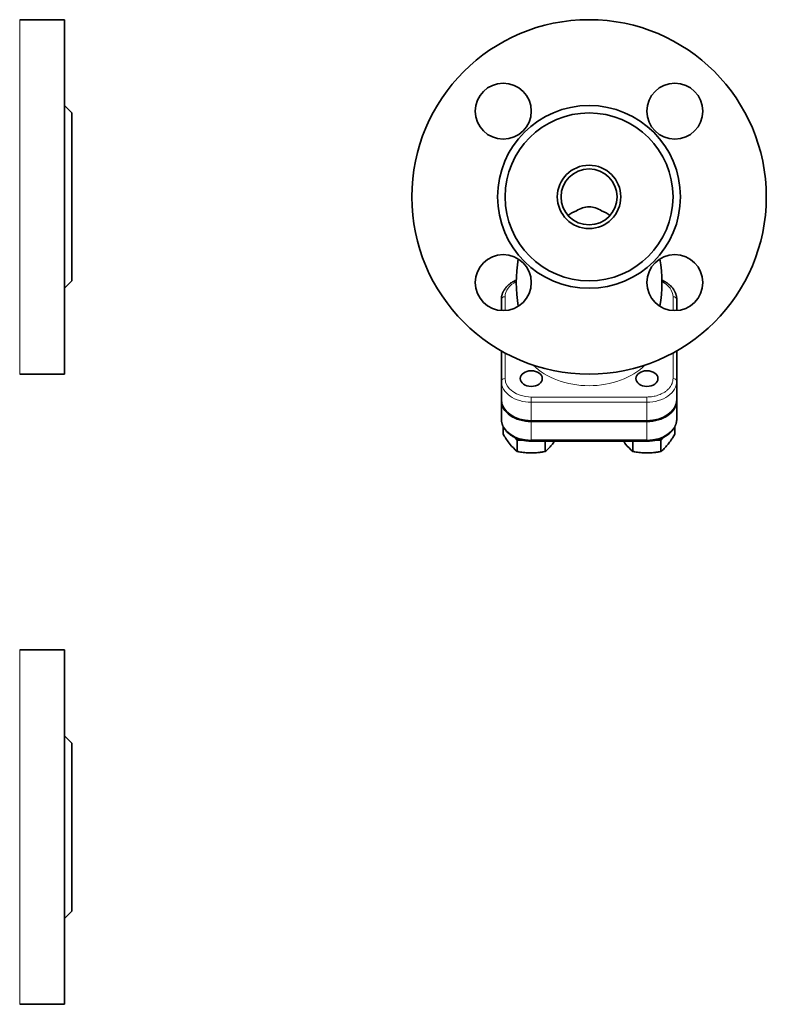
# Model space of a CAD drawing. Extents: x 380 to 884, y 208 to 680.
# Tile 5 of 6: x 643 to 843, y 208 to 472. Entities that reach past the tile are written whole.
import ezdxf

# ---------------------------------------------------------------- set-up
doc = ezdxf.new("R2010")
doc.units = 0

msp = doc.modelspace()

# ---------------------------------------------------------------- linework, layer by layer
at = {"color": 7, "lineweight": 13}
for p, q in [((643, 424.21), (643, 471.71)), ((643, 376.71), (643, 424.21)), ((780.07, 370.57), (811.07, 370.57)), ((780.07, 369.16), (811.07, 369.16)), ((811.07, 359.05), (780.07, 359.05)), ((643, 255.28), (643, 302.78)), ((643, 207.78), (643, 255.28))]:
    msp.add_line(p, q, dxfattribs=at)
at = {"color": 7, "lineweight": 35, "ltscale": 0.3}
for p, q in [((643, 471.71), (655, 471.71)), ((643, 376.71), (655, 376.71)), ((643, 302.78), (655, 302.78)), ((643, 207.78), (655, 207.78))]:
    msp.add_line(p, q, dxfattribs=at)
at = {"color": 7, "lineweight": 35}
for p, q in [((655, 471.71), (655, 424.21)), ((657, 446.71), (657, 424.21)), ((655, 424.21), (655, 376.71)), ((657, 424.21), (657, 401.71)), ((780.07, 364.21), (811.07, 364.21)), ((780.07, 364), (811.07, 364)), ((811.07, 358.76), (780.07, 358.76)), ((655, 302.78), (655, 207.78)), ((657, 277.78), (657, 232.78))]:
    msp.add_line(p, q, dxfattribs=at)
at = {"color": 7, "lineweight": 35, "ltscale": 0.070711}
for p, q in [((657, 446.71), (655, 448.71)), ((657, 401.71), (655, 399.71)), ((657, 277.78), (655, 279.78)), ((657, 232.78), (655, 230.78))]:
    msp.add_line(p, q, dxfattribs=at)
at = {"color": 7, "lineweight": 35, "ltscale": 0.074746}
msp.add_line((772.07, 396.74), (772.07, 393.75), dxfattribs=at)
at = {"color": 7, "lineweight": 13, "ltscale": 0.092487}
for p, q in [((773.07, 397.44), (773.07, 393.74)), ((818.07, 393.74), (818.07, 397.44))]:
    msp.add_line(p, q, dxfattribs=at)
at = {"color": 7, "lineweight": 35, "ltscale": 0.074747}
msp.add_line((819.07, 393.75), (819.07, 396.74), dxfattribs=at)
at = {"color": 7, "lineweight": 35, "ltscale": 0.331895}
msp.add_line((772.07, 382.93), (772.07, 369.65), dxfattribs=at)
at = {"color": 7, "lineweight": 35, "ltscale": 0.202849}
msp.add_line((772.07, 382.93), (772.07, 374.82), dxfattribs=at)
at = {"color": 7, "lineweight": 35, "ltscale": 0.202847}
msp.add_line((819.07, 374.82), (819.07, 382.93), dxfattribs=at)
at = {"color": 7, "lineweight": 13, "ltscale": 0.171333}
for p, q in [((773.07, 382.38), (773.07, 375.52)), ((818.07, 375.52), (818.07, 382.38))]:
    msp.add_line(p, q, dxfattribs=at)
at = {"color": 7, "lineweight": 35, "ltscale": 0.123743}
for p, q in [((772.07, 374.82), (772.07, 369.87)), ((819.07, 374.82), (819.07, 369.87))]:
    msp.add_line(p, q, dxfattribs=at)
at = {"color": 7, "lineweight": 35, "ltscale": 0.123744}
for p, q in [((772.07, 369.65), (772.07, 364.7)), ((819.07, 364.7), (819.07, 369.65))]:
    msp.add_line(p, q, dxfattribs=at)
at = {"color": 7, "lineweight": 13, "ltscale": 0.017677}
for p, q in [((780.07, 369.87), (780.07, 370.57)), ((811.07, 370.57), (811.07, 369.87))]:
    msp.add_line(p, q, dxfattribs=at)
at = {"color": 7, "lineweight": 13, "ltscale": 0.017678}
for p, q in [((780.07, 369.16), (780.07, 369.87)), ((811.07, 369.87), (811.07, 369.16))]:
    msp.add_line(p, q, dxfattribs=at)
at = {"color": 7, "lineweight": 35, "ltscale": 0.005296}
msp.add_line((819.07, 369.65), (819.07, 369.87), dxfattribs=at)
at = {"color": 7, "lineweight": 13, "ltscale": 0.123743}
for p, q in [((780.07, 364.21), (780.07, 369.16)), ((811.07, 369.16), (811.07, 364.21)), ((780.07, 359.05), (780.07, 364)), ((811.07, 364), (811.07, 359.05))]:
    msp.add_line(p, q, dxfattribs=at)
at = {"color": 7, "lineweight": 35, "ltscale": 0.051797}
msp.add_line((772.56, 362.64), (772.56, 360.57), dxfattribs=at)
at = {"color": 7, "lineweight": 35, "ltscale": 0.051418}
msp.add_line((818.57, 360.57), (818.57, 362.62), dxfattribs=at)
at = {"color": 7, "lineweight": 35, "ltscale": 0.023726}
msp.add_line((776.32, 358.98), (775.72, 359.71), dxfattribs=at)
at = {"color": 7, "lineweight": 35, "ltscale": 0.039346}
msp.add_line((777.89, 358.98), (776.32, 358.98), dxfattribs=at)
at = {"color": 7, "lineweight": 35, "ltscale": 0.075176}
for p, q in [((776.32, 355.97), (776.32, 358.98)), ((814.82, 355.97), (814.82, 358.98))]:
    msp.add_line(p, q, dxfattribs=at)
at = {"color": 7, "lineweight": 13, "ltscale": 0.007323}
for p, q in [((780.07, 358.76), (780.07, 359.05)), ((811.07, 359.05), (811.07, 358.76))]:
    msp.add_line(p, q, dxfattribs=at)
at = {"color": 7, "lineweight": 35, "ltscale": 0.039244}
msp.add_line((814.82, 358.98), (813.25, 358.98), dxfattribs=at)
at = {"color": 7, "lineweight": 35, "ltscale": 0.023128}
msp.add_line((815.41, 359.69), (814.82, 358.98), dxfattribs=at)
at = {"color": 7, "lineweight": 35, "ltscale": 0.069622}
for p, q in [((783.82, 355.97), (783.82, 358.76)), ((807.32, 355.97), (807.32, 358.76))]:
    msp.add_line(p, q, dxfattribs=at)
at = {"color": 7, "lineweight": 35}
for points in [[(772.07, 396.74), (772.07, 396.85), (772.08, 396.97), (772.09, 397.08), (772.1, 397.2), (772.11, 397.31), (772.13, 397.43), (772.14, 397.54), (772.17, 397.65), (772.19, 397.76), (772.22, 397.87), (772.25, 397.98), (772.28, 398.09), (772.31, 398.2), (772.35, 398.31), (772.39, 398.41), (772.47, 398.59), (772.51, 398.69), (772.55, 398.79), (772.6, 398.88), (772.65, 398.97), (772.7, 399.07), (772.76, 399.16), (772.81, 399.25), (772.87, 399.34), (772.96, 399.47), (773.04, 399.6), (773.14, 399.72), (773.24, 399.85), (773.35, 399.98), (773.45, 400.09), (773.6, 400.25), (773.75, 400.4), (773.91, 400.55), (774.08, 400.69), (774.16, 400.76), (774.26, 400.84), (774.36, 400.92), (774.46, 400.99), (774.56, 401.06), (774.66, 401.13), (774.77, 401.2), (774.87, 401.27), (774.98, 401.34), (775.09, 401.41), (775.2, 401.47), (775.31, 401.53), (775.43, 401.59), (775.54, 401.65), (775.78, 401.77), (775.9, 401.82), (776.07, 401.9)], [(819.07, 396.74), (819.07, 396.85), (819.07, 396.97), (819.06, 397.08), (819.05, 397.2), (819.04, 397.31), (819.02, 397.43), (819, 397.54), (818.98, 397.65), (818.95, 397.76), (818.93, 397.87), (818.9, 397.98), (818.87, 398.09), (818.83, 398.2), (818.79, 398.31), (818.75, 398.41), (818.68, 398.59), (818.64, 398.69), (818.59, 398.79), (818.54, 398.88), (818.49, 398.97), (818.44, 399.07), (818.39, 399.16), (818.33, 399.25), (818.28, 399.34), (818.19, 399.47), (818.1, 399.6), (818, 399.72), (817.9, 399.85), (817.8, 399.98), (817.69, 400.09), (817.55, 400.25), (817.39, 400.4), (817.23, 400.55), (817.07, 400.69), (816.98, 400.76), (816.89, 400.84), (816.79, 400.92), (816.69, 400.99), (816.59, 401.06), (816.48, 401.13), (816.38, 401.2), (816.27, 401.27), (816.16, 401.34), (816.05, 401.41), (815.94, 401.47), (815.83, 401.53), (815.72, 401.59), (815.6, 401.65), (815.37, 401.77), (815.25, 401.82), (815.08, 401.9)], [(772.07, 364.7), (772.07, 364.59), (772.08, 364.48), (772.09, 364.36), (772.1, 364.25), (772.11, 364.13), (772.13, 364.02), (772.14, 363.9), (772.17, 363.79), (772.19, 363.68), (772.22, 363.57), (772.25, 363.46), (772.28, 363.35), (772.31, 363.25), (772.35, 363.14), (772.39, 363.03), (772.46, 362.85), (772.51, 362.76), (772.55, 362.66), (772.6, 362.57), (772.65, 362.47), (772.7, 362.38), (772.75, 362.29), (772.81, 362.2), (772.87, 362.11), (772.95, 361.98), (773.04, 361.86), (773.13, 361.73), (773.23, 361.6), (773.34, 361.48), (773.44, 361.36), (773.59, 361.2), (773.74, 361.05), (773.9, 360.9), (774.07, 360.76), (774.25, 360.61), (774.34, 360.54), (774.44, 360.46), (774.55, 360.39), (774.65, 360.32), (774.75, 360.25), (774.86, 360.18), (774.97, 360.11), (775.07, 360.05), (775.19, 359.98), (775.3, 359.92), (775.41, 359.86), (775.64, 359.74), (775.87, 359.63), (776.04, 359.56), (776.2, 359.49), (776.36, 359.43), (776.53, 359.36), (776.69, 359.31), (776.86, 359.25), (777.11, 359.17), (777.37, 359.1), (777.63, 359.03), (777.9, 358.98), (778.16, 358.92), (778.43, 358.88), (778.7, 358.84), (778.98, 358.81), (779.25, 358.79), (779.52, 358.77), (779.8, 358.76), (780.07, 358.76)], [(811.07, 358.76), (811.27, 358.76), (811.47, 358.76), (811.67, 358.77), (811.87, 358.78), (812.07, 358.8), (812.27, 358.82), (812.48, 358.85), (812.68, 358.88), (812.89, 358.91), (813.09, 358.95), (813.3, 358.99), (813.51, 359.03), (813.71, 359.08), (813.92, 359.14), (814.12, 359.2), (814.33, 359.26), (814.53, 359.33), (814.73, 359.41), (814.93, 359.48), (815.13, 359.57), (815.32, 359.65), (815.52, 359.75), (815.7, 359.84), (815.89, 359.94), (816.07, 360.04), (816.24, 360.15), (816.37, 360.23), (816.5, 360.32), (816.63, 360.41), (816.76, 360.5), (816.88, 360.6), (817.01, 360.7), (817.12, 360.8), (817.24, 360.9), (817.35, 361), (817.46, 361.11), (817.57, 361.22), (817.67, 361.33), (817.75, 361.42), (817.83, 361.51), (817.91, 361.6), (817.99, 361.69), (818.06, 361.79), (818.13, 361.88), (818.19, 361.98), (818.26, 362.08), (818.34, 362.2), (818.41, 362.32), (818.47, 362.43), (818.53, 362.54), (818.59, 362.65), (818.64, 362.76), (818.69, 362.87), (818.73, 362.98), (818.78, 363.09), (818.82, 363.2), (818.85, 363.29), (818.88, 363.38), (818.92, 363.53), (818.96, 363.68), (818.99, 363.83), (819.01, 363.98), (819.04, 364.17), (819.06, 364.35), (819.07, 364.53), (819.07, 364.7)], [(772.56, 360.57), (772.71, 360.33), (772.86, 360.09), (773.06, 359.78), (773.25, 359.48), (773.45, 359.19), (773.68, 358.86), (773.91, 358.55), (774.13, 358.24), (774.25, 358.1), (774.36, 357.95)], [(814.82, 355.97), (815.04, 356.15), (815.26, 356.34), (815.48, 356.54), (815.7, 356.75), (815.92, 356.98), (816.03, 357.1), (816.14, 357.22), (816.35, 357.44), (816.55, 357.68), (816.76, 357.93), (816.96, 358.19), (817.17, 358.47), (817.38, 358.75), (817.59, 359.05), (817.8, 359.35), (817.93, 359.55), (818.06, 359.75), (818.32, 360.15), (818.57, 360.57)], [(783.82, 355.97), (784.04, 356.15), (784.26, 356.34), (784.48, 356.54), (784.7, 356.75), (784.92, 356.98), (785.03, 357.1), (785.14, 357.22), (785.35, 357.44), (785.55, 357.68), (785.76, 357.93), (785.96, 358.19), (786.17, 358.47), (786.38, 358.76)], [(776.32, 355.97), (776.54, 355.93), (776.76, 355.88), (777.17, 355.81), (777.57, 355.75), (777.95, 355.7), (778.32, 355.65), (778.69, 355.62), (779.04, 355.59), (779.38, 355.57), (779.73, 355.56), (780.07, 355.56)], [(780.07, 355.56), (780.25, 355.56), (780.42, 355.56), (780.78, 355.58), (781.13, 355.6), (781.48, 355.62), (781.83, 355.66), (782.17, 355.7), (782.38, 355.72), (782.59, 355.75), (782.8, 355.78), (783, 355.82), (783.21, 355.85), (783.41, 355.89), (783.82, 355.97)], [(807.32, 355.97), (807.54, 355.93), (807.76, 355.88), (808.17, 355.81), (808.57, 355.75), (808.95, 355.7), (809.32, 355.65), (809.69, 355.62), (810.04, 355.59), (810.38, 355.57), (810.73, 355.56), (811.07, 355.56)], [(811.07, 355.56), (811.25, 355.56), (811.42, 355.56), (811.78, 355.58), (812.13, 355.6), (812.48, 355.62), (812.83, 355.66), (813.17, 355.7), (813.38, 355.72), (813.59, 355.75), (813.8, 355.78), (814, 355.82), (814.21, 355.85), (814.41, 355.89), (814.82, 355.97)]]:
    msp.add_lwpolyline(points, dxfattribs=at)
at = {"color": 7, "lineweight": 13}
msp.add_lwpolyline([(814.9, 371.38), (815.1, 371.48), (815.3, 371.58), (815.49, 371.68), (815.68, 371.79), (815.86, 371.91), (816.03, 372.03), (816.2, 372.15), (816.36, 372.28), (816.47, 372.37), (816.57, 372.46), (816.67, 372.55), (816.76, 372.64), (816.88, 372.76), (817, 372.89), (817.11, 373.02), (817.22, 373.15), (817.32, 373.29), (817.41, 373.42), (817.5, 373.56), (817.58, 373.7)], dxfattribs=at)
at = {"color": 7, "lineweight": 35}
for centre, radius in [((795.57, 424.21), 47.5), ((772.59, 447.19), 7.5), ((818.55, 447.19), 7.5), ((795.57, 424.21), 24.5), ((795.57, 424.21), 22.5), ((795.57, 424.21), 8.5), ((795.57, 424.21), 7.5), ((772.59, 401.23), 7.5), ((818.55, 401.23), 7.5)]:
    msp.add_circle(centre, radius, dxfattribs=at)
for centre, radius, start, end in [((812.76, 401.27), 36.7, 170.1199, 189.9909), ((778.39, 401.27), 36.7, 350.0089, 9.8799), ((784.59, 366.06), 13.05, 218.4237, 230.6638), ((819.76, 369.49), 18.45, 215.5704, 218.6982), ((815.59, 366.06), 13.05, 218.4237, 230.6638)]:
    msp.add_arc(centre, radius, start, end, dxfattribs=at)
at = {"color": 7, "lineweight": 13}
for centre, radius, start, end in [((814.53, 375.53), 3.54, 345.2374, 359.9618), ((814.18, 375.62), 3.91, 330.5377, 345.1634), ((811.08, 380.38), 9.81, 269.9805, 277.4405), ((811.15, 379.89), 9.31, 277.3901, 285.5826), ((811.42, 378.96), 8.34, 285.5165, 294.6973)]:
    msp.add_arc(centre, radius, start, end, dxfattribs=at)
at = {"color": 7, "lineweight": 35}
for centre, major_axis, ratio, start_param, end_param in [((795.57, 415.7), (7.5, 0), 0.707107, 2.036747, 2.414359), ((795.57, 410.98), (0, -10.59), 0.707601, 3.141917, 3.608217), ((795.58, 410.98), (0, -10.59), 0.707601, 2.674968, 3.141268), ((795.57, 415.7), (7.5, 0), 0.707107, 0.727234, 1.104846), ((780.07, 375.52), (-2.96, 0), 0.707107, 4.712389, 10.995574), ((811.07, 375.52), (-2.96, 0), 0.707107, 4.712389, 10.995574), ((780.07, 369.87), (8, 0), 0.707107, 3.141593, 4.712389), ((780.07, 369.65), (-8, 0), 0.707107, 6.283185, 7.853982), ((811.07, 369.87), (8, 0), 0.707107, 4.712389, 6.283185), ((811.07, 369.65), (-8, 0), 0.707107, 1.570796, 3.141593)]:
    msp.add_ellipse(centre, major_axis=major_axis, ratio=ratio, start_param=start_param, end_param=end_param, dxfattribs=at)
at = {"color": 7, "lineweight": 13}
for centre, major_axis, start_param, end_param in [((780.07, 397.44), (7, 0), 2.18107, 3.141593), ((811.07, 397.44), (7, 0), 6.283185, 7.243791), ((773.07, 396.74), (-1, 0), 4.712389, 6.283185), ((818.07, 396.74), (-1, 0), 3.141593, 4.712389), ((795.57, 386.48), (18.22, 0), 3.749118, 5.675599), ((773.07, 374.82), (1, 0), 1.570796, 3.141593), ((780.07, 374.82), (-8, 0), 6.283185, 7.853982), ((780.07, 375.52), (7, 0), 3.141593, 4.712389), ((811.07, 374.82), (-8, 0), 1.570796, 3.141593), ((818.07, 374.82), (1, 0), 6.283185, 7.853982), ((780.07, 364.7), (8, 0), 3.141593, 4.712389), ((811.07, 364.7), (8, 0), 4.712389, 6.283185)]:
    msp.add_ellipse(centre, major_axis=major_axis, ratio=0.707107, start_param=start_param, end_param=end_param, dxfattribs=at)

doc.saveas('drawing.dxf')
